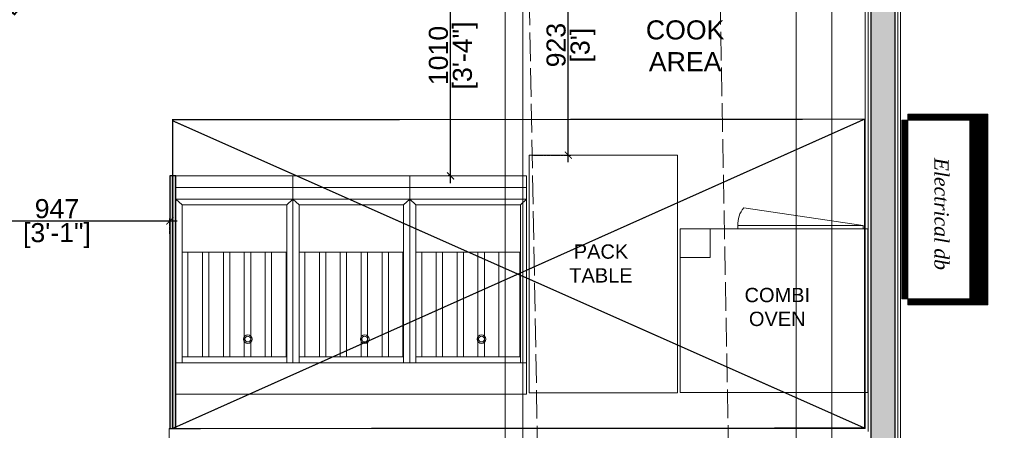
# Model space of a CAD drawing. Header units: millimetres. Extents: x 3501050 to 3719646, y 122984 to 158395.
# Tile 34 of 76: x 3516019 to 3520146, y 149824 to 151546. Entities that reach past the tile are written whole.
import ezdxf

# ---------------------------------------------------------------- set-up
doc = ezdxf.new("R2010")
doc.units = ezdxf.units.MM
doc.header["$PDMODE"] = 2
for name, pattern in [('( Hidden )', [0.375, 0.25, -0.125]), ('ACAD_ISO02W100', [15, 12, -3]), ('DASHED2', [0.375, 0.25, -0.125]), ('HIDDEN', [0.375, 0.25, -0.125])]:
    doc.linetypes.add(name, pattern=pattern)
doc.layers.get('0').update_dxf_attribs({"color": 8})
doc.layers.get('DEFPOINTS').update_dxf_attribs({"color": 8, "lineweight": 18})
for name, color, linetype, lineweight in [('01_TEXT', 7, 'Continuous', 5), ('02_EQUIPMENT-NON VEG', 1, 'Continuous', 0), ('02_EQUIPMENT-TEXT', 7, 'Continuous', 0), ('A-Dimension', 42, 'Continuous', 9), ('A-WALL', 12, 'Continuous', 30), ('A-Wall Hatch', 8, 'Continuous', 5), ('CKD Equipments', 252, 'Continuous', 0), ('KIOSK', 10, 'Continuous', 5), ('PLASTER', 252, 'Continuous', 9), ('tile finish', 32, 'Continuous', 9)]:
    doc.layers.add(name, color=color, linetype=linetype, lineweight=lineweight)
doc.layers.add('02_BOH-PARTITION', color=139, linetype='Continuous')
doc.layers.add('Beam', color=7, linetype='ACAD_ISO02W100', lineweight=13, true_color=0x3f7f00)
doc.layers.add('NON VEG HOOD', color=1, linetype='Continuous', true_color=0xff0000)
doc.styles.add('A-ANNO-DIM bold', font='GOTHIC.TTF')
doc.styles.add('PDF Arial', font='arial.ttf')
doc.styles.get("Standard").update_dxf_attribs({"font": 'arial.ttf'})
doc.styles.add('style1', font='timesi.ttf')
doc.dimstyles.new('A-100mm-Bold', dxfattribs={"dimtxt": 80, "dimasz": 50, "dimexe": 100, "dimexo": 10, "dimgap": 50, "dimtad": 1, "dimdec": 0, "dimzin": 12, "dimdsep": 46, "dimtxsty": 'A-ANNO-DIM bold', "dimblk": 'ARCHTICK', "dimcen": 0, "dimdle": 100, "dimclrd": 8, "dimclre": 8, "dimclrt": 211, "dimadec": 0, "dimazin": 0, "dimtfac": 1, "dimtdec": 0, "dimtix": 1, "dimtmove": 2, "dimatfit": 3, "dimldrblk": 'DOT', "dimfxl": 500, "dimtvp": 1, "dimtolj": 1, "dimtzin": 0, "dimarcsym": 0})

# ---------------------------------------------------------------- blocks, each defined once
blk = doc.blocks.new('COMBI-OVEN SMALL')
for p, q in [((0, -22.29), (-4.95, -22.29)), ((-4.95, -27), (-4.95, -22.29)), ((-30.19, -27, 0), (-30.19, -27.59, 0)), ((-30.19, -27.59, 0), (-9.52, -27.59, 0)), ((-10.5, -30.47, 0), (-30.19, -27.59, 0)), ((-9.52, -27.59, 0), (-9.52, -27, 0))]:
    blk.add_line(p, q)
blk.add_lwpolyline([(-31, 0), (0, 0), (0, -27), (-31, -27)], close=True)
blk.add_arc((-13.82, -27.74, 0), 4.3, 320.5494, 1.9651)
blk = doc.blocks.new('PACK TABLE')
blk.add_lwpolyline([(0, 0), (-24.51, 0), (-24.51, -39.23), (0, -39.23)], close=True)
blk = doc.blocks.new('C-032')
at = {"layer": '02_EQUIPMENT-NON VEG', "linetype": 'ByBlock'}
for p, q in [((-20.125, -6), (40.25, -6)), ((-20.125, -43.625), (-20.125, -6)), ((40.25, -6), (40.25, -43.625)), ((-20.125, -11.40625), (40.25, -11.40625)), ((-19.0625, -11.40625), (-19.0625, -38.625)), ((-1.0625, -11.40625), (-1.0625, -38.625)), ((0, -43.625), (0, -11.40625)), ((0, -11.40625), (0, -43.625)), ((1.0625, -11.40625), (1.0625, -38.625)), ((19.0625, -11.40625), (19.0625, -38.625)), ((20.125, -11.40625), (20.125, -43.625)), ((21.1875, -11.40625), (21.1875, -38.625)), ((39.1875, -11.40625), (39.1875, -38.625)), ((-19.0625, -12.46875), (-1.0625, -12.46875)), ((-18.9625, -30.46875), (-18.9625, -12.46875)), ((-16.4625, -30.46875), (-16.4625, -12.46875)), ((-15.3625, -30.46875), (-15.3625, -12.46875)), ((-12.8625, -30.46875), (-12.8625, -12.46875)), ((-11.7625, -30.46875), (-11.7625, -12.46875)), ((-9.2625, -30.46875), (-9.2625, -12.46875)), ((-8.1625, -30.46875), (-8.1625, -12.46875)), ((-5.6625, -30.46875), (-5.6625, -12.46875)), ((-4.5625, -12.46875), (-4.5625, -30.46875)), ((-2.0625, -12.46875), (-2.0625, -30.46875)), ((1.0625, -12.46875), (19.0625, -12.46875)), ((1.1625, -30.46875), (1.1625, -12.46875)), ((3.6625, -30.46875), (3.6625, -12.46875)), ((4.7625, -30.46875), (4.7625, -12.46875)), ((7.2625, -30.46875), (7.2625, -12.46875)), ((8.3625, -30.46875), (8.3625, -12.46875)), ((10.8625, -30.46875), (10.8625, -12.46875)), ((11.9625, -30.46875), (11.9625, -12.46875)), ((14.4625, -30.46875), (14.4625, -12.46875)), ((15.5625, -12.46875), (15.5625, -30.46875)), ((18.0625, -12.46875), (18.0625, -30.46875)), ((21.1875, -12.46875), (39.1875, -12.46875)), ((21.2875, -30.46875), (21.2875, -12.46875)), ((23.7875, -30.46875), (23.7875, -12.46875)), ((24.8875, -30.46875), (24.8875, -12.46875)), ((27.3875, -30.46875), (27.3875, -12.46875)), ((28.4875, -30.46875), (28.4875, -12.46875)), ((30.9875, -30.46875), (30.9875, -12.46875)), ((32.0875, -30.46875), (32.0875, -12.46875)), ((34.5875, -30.46875), (34.5875, -12.46875)), ((35.6875, -12.46875), (35.6875, -30.46875)), ((38.1875, -12.46875), (38.1875, -30.46875)), ((-19.0625, -30.46875), (-1.0625, -30.46875)), ((1.0625, -30.46875), (19.0625, -30.46875)), ((21.1875, -30.46875), (39.1875, -30.46875)), ((-19.0625, -38.625), (-20.125, -39.625)), ((-1.0625, -38.625), (-19.0625, -38.625)), ((-1.0625, -38.625), (0, -39.625)), ((1.0625, -38.625), (0, -39.625)), ((19.0625, -38.625), (1.0625, -38.625)), ((19.0625, -38.625), (20.125, -39.625)), ((21.1875, -38.625), (20.125, -39.625)), ((39.1875, -38.625), (21.1875, -38.625)), ((39.1875, -38.625), (40.25, -39.625)), ((40.25, -39.625), (-20.125, -39.625)), ((40.25, -41.625), (-20.125, -41.625)), ((40.25, -43.625), (-20.125, -43.625))]:
    blk.add_line(p, q, dxfattribs=at)
for centre, radius in [((-12.375, -15.5), 0.75), ((-12.375, -15.5), 0.5), ((7.75, -15.5), 0.75), ((7.75, -15.5), 0.5), ((27.875, -15.5), 0.75), ((27.875, -15.5), 0.5)]:
    blk.add_circle(centre, radius, dxfattribs=at)
blk = doc.blocks.new('_ARCHTICK')
at = {"color": 0, "linetype": 'ByBlock', "const_width": 0.15}
blk.add_lwpolyline([(-0.5, -0.5), (0.5, 0.5)], dxfattribs=at)
blk = doc.blocks.new('*D136')
at = {"layer": 'A-Dimension', "color": 8, "linetype": '( Hidden )', "lineweight": -2, "transparency": 16777216}
for p, q in [((3518168.3, 151901), (3518328.3, 151901)), ((3518168.3, 150977.9), (3518328.3, 150977.9))]:
    blk.add_line(p, q, dxfattribs=at)
at = {"layer": 'A-Dimension', "color": 8, "lineweight": -2, "transparency": 16777216}
blk.add_line((3518318.3, 150947.9), (3518318.3, 151931), dxfattribs=at)
at = {"layer": 'DEFPOINTS', "color": 0, "transparency": 16777216}
for p in [(3518153.9, 151901), (3518318.3, 151901), (3518153.9, 150977.9)]:
    blk.add_point(p, dxfattribs=at)
at = {"layer": 'A-Dimension', "color": 8, "lineweight": -2, "transparency": 16777216, "xscale": 30, "yscale": 30, "zscale": 30}
for p, rotation in [((3518318.3, 151901), 90), ((3518318.3, 150977.9), 270)]:
    blk.add_blockref('_ARCHTICK', p, dxfattribs=dict(at, rotation=rotation))
at = {"layer": 'A-Dimension', "transparency": 16777216, "char_height": 80, "attachment_point": 5, "rotation": 90}
for s, insert in [('\\A1;923', (3518267.4, 151439.4)), ("\\A1;[3']", (3518379.6, 151439.4))]:
    blk.add_mtext(s, dxfattribs=dict(at, insert=insert))
blk = doc.blocks.new('_Dot')
at = {"color": 0, "linetype": 'ByBlock', "lineweight": -2}
blk.add_line((-0.5, 0), (-1, 0), dxfattribs=at)
at = {"color": 0, "linetype": 'ByBlock', "const_width": 0.5}
blk.add_lwpolyline([(-0.25, 0, 1), (0.25, 0, 1)], format="xyb", close=True, dxfattribs=at)
blk = doc.blocks.new('*D137')
at = {"layer": 'A-Dimension', "color": 8, "linetype": '( Hidden )', "lineweight": -2, "transparency": 16777216}
for p, q in [((3517825, 151901), (3517815, 151901)), ((3517825, 150891), (3517815, 150891))]:
    blk.add_line(p, q, dxfattribs=at)
at = {"layer": 'A-Dimension', "color": 8, "lineweight": -2, "transparency": 16777216}
blk.add_line((3517825, 150861), (3517825, 151931), dxfattribs=at)
at = {"layer": 'DEFPOINTS', "color": 0, "transparency": 16777216}
for p in [(3517825, 151901), (3517833.8, 151901), (3517833.8, 150891)]:
    blk.add_point(p, dxfattribs=at)
at = {"layer": 'A-Dimension', "color": 8, "lineweight": -2, "transparency": 16777216, "xscale": 30, "yscale": 30, "zscale": 30}
for p, rotation in [((3517825, 151901), 90), ((3517825, 150891), 270)]:
    blk.add_blockref('_ARCHTICK', p, dxfattribs=dict(at, rotation=rotation))
at = {"layer": 'A-Dimension', "transparency": 16777216, "char_height": 80, "attachment_point": 5, "rotation": 90}
for s, insert in [('\\A1;[3\'-4"]', (3517886.3, 151396)), ('\\A1;1010', (3517774.2, 151396))]:
    blk.add_mtext(s, dxfattribs=dict(at, insert=insert))
blk = doc.blocks.new('*D133')
at = {"layer": 'A-Dimension', "color": 8, "lineweight": -2, "transparency": 16777216}
blk.add_line((3515696, 151383.7), (3516297.2, 152064.9), dxfattribs=at)
at = {"layer": 'A-Dimension', "color": 8, "linetype": '( Hidden )', "lineweight": -2, "transparency": 16777216}
for p, q in [((3516267.3, 152051.3), (3516284.8, 152035.8)), ((3515705.8, 151415.1), (3515723.3, 151399.6))]:
    blk.add_line(p, q, dxfattribs=at)
at = {"layer": 'DEFPOINTS', "color": 0, "transparency": 16777216}
for p in [(3516259.8, 152057.9), (3516277.3, 152042.4), (3515698.3, 151421.7)]:
    blk.add_point(p, dxfattribs=at)
at = {"layer": 'A-Dimension', "color": 8, "lineweight": -2, "transparency": 16777216, "xscale": 30, "yscale": 30, "zscale": 30}
for p, rotation in [((3516277.3, 152042.4), 48.57057067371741), ((3515715.8, 151406.2), 228.5705706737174)]:
    blk.add_blockref('_ARCHTICK', p, dxfattribs=dict(at, rotation=rotation))
at = {"layer": 'A-Dimension', "transparency": 16777216, "insert": (3515959.6, 151757), "char_height": 75, "attachment_point": 5, "rotation": 48.5706, "style": 'A-ANNO-DIM bold', "bg_fill": 3, "box_fill_scale": 1.1, "bg_fill_color": 256, "bg_fill_true_color": 13158600, "bg_fill_transparency": 0}
blk.add_mtext('\\A1;849', dxfattribs=at)
at = {"layer": 'A-Dimension', "transparency": 16777216, "insert": (3516040.5, 151685.6), "char_height": 75, "attachment_point": 5, "rotation": 48.5706, "style": 'A-ANNO-DIM bold', "bg_fill": 3, "box_fill_scale": 1.1, "bg_fill_color": 256, "bg_fill_true_color": 13158600, "bg_fill_transparency": 0}
blk.add_mtext('\\A1;[2\'-9"]', dxfattribs=at)
blk = doc.blocks.new('*D111')
at = {"layer": 'A-Dimension', "color": 8, "lineweight": -2, "transparency": 16777216}
blk.add_line((3515671.6, 150702.3), (3516678.6, 150702.3), dxfattribs=at)
at = {"layer": 'A-Dimension', "color": 8, "linetype": '( Hidden )', "lineweight": -2, "transparency": 16777216}
for p, q in [((3515701.6, 150657.2), (3515701.6, 150712.3)), ((3516648.6, 150647.4), (3516648.6, 150712.3))]:
    blk.add_line(p, q, dxfattribs=at)
at = {"layer": 'DEFPOINTS', "color": 0, "transparency": 16777216}
for p in [(3516648.6, 150702.3), (3515701.6, 150647.2), (3516648.6, 150637.4)]:
    blk.add_point(p, dxfattribs=at)
at = {"layer": 'A-Dimension', "color": 8, "lineweight": -2, "transparency": 16777216, "xscale": 30, "yscale": 30, "zscale": 30, "rotation": 180}
blk.add_blockref('_ARCHTICK', (3515701.6, 150702.3), dxfattribs=at)
at = {"layer": 'A-Dimension', "color": 8, "lineweight": -2, "transparency": 16777216, "xscale": 30, "yscale": 30, "zscale": 30}
blk.add_blockref('_ARCHTICK', (3516648.6, 150702.3), dxfattribs=at)
at = {"layer": 'A-Dimension', "transparency": 16777216, "char_height": 80, "attachment_point": 5}
for s, insert in [('\\A1;947', (3516175.1, 150753.1)), ('\\A1;[3\'-1"]', (3516175.1, 150641))]:
    blk.add_mtext(s, dxfattribs=dict(at, insert=insert))
blk = doc.blocks.new('A$Cca2f4f65')
at = {"linetype": 'HIDDEN', "ltscale": 10}
blk.add_lwpolyline([(6117.9, -784.3), (6192.9, -784.3), (6192.9, -4300.1, -1.000078), (6117.9, -4300.1)], format="xyb", close=True, dxfattribs=at)
at = {"color": 91, "linetype": 'HIDDEN', "ltscale": 10, "true_color": 0x6bff6b}
blk.add_lwpolyline([(7337.2, -2217.2), (7487.2, -2217.2), (7487.2, -13987.7), (7337.2, -13987.7)], close=True, dxfattribs=at)

msp = doc.modelspace()

# ---------------------------------------------------------------- hatches: boundary and pattern name
at = {"layer": '02_BOH-PARTITION', "linetype": 'ByBlock'}
h = msp.add_hatch(color=256, dxfattribs=at)
h.dxf.hatch_style = 1
h.paths.add_polyline_path([(3516674, 150891), (3516648.6, 150891), (3516648.6, 149831.2), (3516674, 149831.2)])
at = {"layer": 'A-Wall Hatch', "ltscale": 0.25}
h = msp.add_hatch(dxfattribs=at)
h.set_pattern_fill('ANSI36', color=256, scale=5, angle=270)
h.paths.add_polyline_path([(3519686.8, 152769), (3519686.7, 145705.6), (3519586.7, 145705.6), (3519586.8, 152767.7)])
at = {"layer": 'CKD Equipments', "ltscale": 100}
h = msp.add_hatch(dxfattribs=at)
h.set_pattern_fill('ANSI32', color=1, scale=0.61, angle=180)
h.set_pattern_definition([(225, (7072303.612, 302420.5624), (4.108467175, -4.108467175), []), (225, (7072300.873, 302420.5624), (4.108467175, -4.108467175), [])])
h.paths.add_polyline_path([(3519740.7, 150349.9), (3519740.7, 151149.6), (3520076.5, 151149.6), (3520076.5, 150349.9)])
h.paths.add_polyline_path([(3519715.7, 150374.9), (3519715.7, 151124.6), (3520001.5, 151124.6), (3520001.5, 150374.9)])

# ---------------------------------------------------------------- linework, layer by layer
at = {"layer": '01_TEXT'}
msp.add_lwpolyline([(3519715.7, 150374.9), (3519715.7, 151124.6), (3520001.5, 151124.6), (3520001.5, 150374.9)], close=True, dxfattribs=at)
msp.add_lwpolyline([(3519740.7, 150349.9), (3519740.7, 151149.6), (3520076.5, 151149.6), (3520076.5, 150349.9), (3519740.7, 150349.9)], dxfattribs=at)
at = {"layer": '02_BOH-PARTITION', "linetype": 'ByBlock'}
msp.add_lwpolyline([(3516674, 150891), (3516648.6, 150891), (3516648.6, 149831.2), (3516674, 149831.2)], close=True, dxfattribs=at)
at = {"layer": 'A-WALL', "ltscale": 0.25}
msp.add_lwpolyline([(3519686.7, 152769), (3519686.7, 145705.6), (3519586.7, 145705.6), (3519586.9, 152767.7)], close=True, dxfattribs=at)
at = {"layer": 'Beam', "ltscale": 10}
for p, q in [((3518104.2, 154342.3), (3518353.8, 140871.7)), ((3519153.9, 140877.1), (3518904.2, 154339.4))]:
    msp.add_line(p, q, dxfattribs=at)
at = {"layer": 'NON VEG HOOD', "linetype": 'DASHED2', "lineweight": 0, "ltscale": 15, "const_width": 5}
for points in [[(3516658.7, 149831.2), (3519559.4, 151128.8)], [(3516659.7, 151122.3), (3519559.4, 149833.6)]]:
    msp.add_lwpolyline(points, dxfattribs=at)
msp.add_lwpolyline([(3516659.7, 151126.4), (3516659.7, 149831.2), (3519559.4, 149833.6), (3519559.4, 151128.8)], close=True, dxfattribs=at)
at = {"layer": 'PLASTER'}
for points in [[(3519574.7, 149819.2), (3519574.8, 152767.6)], [(3519698.7, 152626.6), (3519698.7, 145693.6), (3519574.7, 145693.6), (3519574.7, 147404.5)]]:
    msp.add_lwpolyline(points, dxfattribs=at)
at = {"layer": 'tile finish'}
for points in [[(3519562.7, 149831.2), (3519562.8, 152662.3)], [(3519710.7, 152614.6), (3519710.7, 145681.6), (3519562.7, 145681.6), (3519562.7, 147392.5)], [(3516793.1, 148679.8), (3516793.1, 147540.4), (3517435.3, 147540.4), (3517435.3, 147392.3), (3516645.1, 147392.3), (3516645.1, 149831.2), (3519562.7, 149831.2)]]:
    msp.add_lwpolyline(points, dxfattribs=at)

# ---------------------------------------------------------------- block references
at = {"layer": '02_EQUIPMENT-NON VEG', "xscale": 25.4, "yscale": 25.4, "zscale": 25.4}
for name, p, rotation in [('PACK TABLE', (3518153.9, 149981.5), 179.9972137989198), ('COMBI-OVEN SMALL', (3518786.5, 149982.6), 180)]:
    msp.add_blockref(name, p, dxfattribs=dict(at, rotation=rotation))
at = {"layer": '02_EQUIPMENT-NON VEG', "color": 2, "lineweight": 25, "xscale": 24.33410146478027, "yscale": 24.33410146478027, "zscale": 24.33410146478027, "rotation": 179.9999945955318}
msp.add_blockref('C-032', (3517653.5, 149829.4), dxfattribs=at)

# ---------------------------------------------------------------- texts
at = {"layer": '01_TEXT', "insert": (3519851.7, 150731.7), "char_height": 60, "width": 990.812, "attachment_point": 8, "rotation": 270, "style": 'style1'}
msp.add_mtext('Electrical db', dxfattribs=at)
at = {"layer": '02_EQUIPMENT-TEXT', "insert": (3518807.9, 151543.3), "char_height": 80, "width": 623.874, "attachment_point": 2}
msp.add_mtext('\\pt0;COOK AREA', dxfattribs=at)
at = {"layer": '02_EQUIPMENT-TEXT', "char_height": 60, "style": 'PDF Arial'}
for s, insert, width, attachment_point, rotation in [('\\pi7.62606;WALL SHELF - PIPE \\P\\pi-177.67408,l180,t182.32592;OVER 3 BOWL SINK', (3511706.4, 150823.4), 796.93, 7, 359.9884), ('\\pi97.99441,t97.99441;DIRTY DISH\\P\\pi-31.72592,l180,t328.27408;LANDING', (3512835.7, 151122.7), 657.776, 1, 0.0135), ('\\pi-159.99332,l180,t200.00668;PACK \\P\\pi-178.71774,t181.28226;TABLE', (3518321.1, 150603.7), 261.637, 1, 0.0135), ('\\pi-177.61269,l180,t182.38731;COMBI\\P\\pi-159.39986,t200.60014;OVEN', (3519054.5, 150421.4), 267.817, 1, 0.0135), ('\\pi84.85662,t264.85662;2 DOOR \\P\\pi0.48417,t180.48417;VEG REACH\\P\\pi17.65334,t197.65334;IN CHILLER', (3511394.7, 150381), 487.558, 1, 0.0135), ('\\pi22.23724;COMBINED \\P\\pi68.07626;BURGER \\P\\pi67.48281;STATION', (3513759.3, 150407.7), 487.558, 1, 0.0135), ('\\pi-19.85689;PANASONIC \\P\\pi127.52374;RICE \\P\\pi43.0899;COOKER', (3512127.9, 150230.6), 444.215, 1, 0.0135), ('\\pi47.36685;TOASTER\\P\\pi12.4146;TABLE FOR \\P\\pi53.99714;NON-VEG', (3514682.1, 150209.1), 487.558, 1, 0.0135), ('\\pi-18.097,l180,t341.903;CO2\\P\\pi-145.52538,t214.47462;CYLINDER', (3515144.6, 149906.5), 487.558, 1, 0.0135)]:
    msp.add_mtext(s, dxfattribs=dict(at, insert=insert, width=width, attachment_point=attachment_point, rotation=rotation))

# ---------------------------------------------------------------- dimensions: what is measured, and where the dimension line sits
at = {"layer": 'A-Dimension'}
dim = msp.add_aligned_dim(p1=(3515698.3, 151421.7), p2=(3516259.8, 152057.9), distance=-23.4, dimstyle='A-100mm-Bold', override={"dimtxt": 75, "dimasz": 30, "dimexe": 10, "dimgap": 10, "dimpost": '\\X', "dimdle": 30, "dimclrt": 256, "dimfxl": 150, "dimfxlon": 1, "dimtfill": 1, "dimarcsym": 2}, dxfattribs=at)
dim.commit()
dim.dimension.update_dxf_attribs({"geometry": '*D133', "text_midpoint": (3515996.6, 151724.3)})
for base, p1, p2, picture, middle in [((3517825, 151901), (3517833.8, 150891), (3517833.8, 151901), '*D137', (3517825, 151396)), ((3518318.3, 151901), (3518153.9, 150977.9), (3518153.9, 151901), '*D136', (3518318.3, 151439.4))]:
    dim = msp.add_linear_dim(base=base, p1=p1, p2=p2, angle=90, dimstyle='A-100mm-Bold', override={"dimtxt": 80, "dimasz": 30, "dimexe": 10, "dimgap": 10, "dimpost": '\\X', "dimtxsty": 'Standard', "dimdle": 30, "dimclrt": 256, "dimfxl": 150, "dimfxlon": 1, "dimtfill": 0, "dimarcsym": 2}, dxfattribs=at)
    dim.commit()
    dim.dimension.update_dxf_attribs({"geometry": picture, "text_midpoint": middle})
dim = msp.add_linear_dim(base=(3516648.6, 150702.3), p1=(3515701.6, 150647.2), p2=(3516648.6, 150637.4), dimstyle='A-100mm-Bold', override={"dimtxt": 80, "dimasz": 30, "dimexe": 10, "dimgap": 10, "dimpost": '\\X', "dimtxsty": 'Standard', "dimdle": 30, "dimclrt": 256, "dimfxl": 150, "dimfxlon": 1, "dimtfill": 0, "dimarcsym": 2}, dxfattribs=at)
dim.commit()
dim.dimension.update_dxf_attribs({"geometry": '*D111', "text_midpoint": (3516175.1, 150702.3)})

# ---------------------------------------------------------------- next in the draw order: block references
at = {"layer": 'KIOSK'}
msp.add_blockref('A$Cca2f4f65', (3511935.4, 154018.6), dxfattribs=at)

# ---------------------------------------------------------------- next in the draw order: texts
at = {"layer": '02_EQUIPMENT-TEXT', "insert": (3511771.5, 151342.6), "char_height": 60, "width": 657.776, "attachment_point": 7, "rotation": 359.9884, "style": 'PDF Arial'}
msp.add_mtext('\\pi-117.10109,l180,t242.89891;3 BOWL SINK', dxfattribs=at)

doc.saveas('drawing.dxf')
